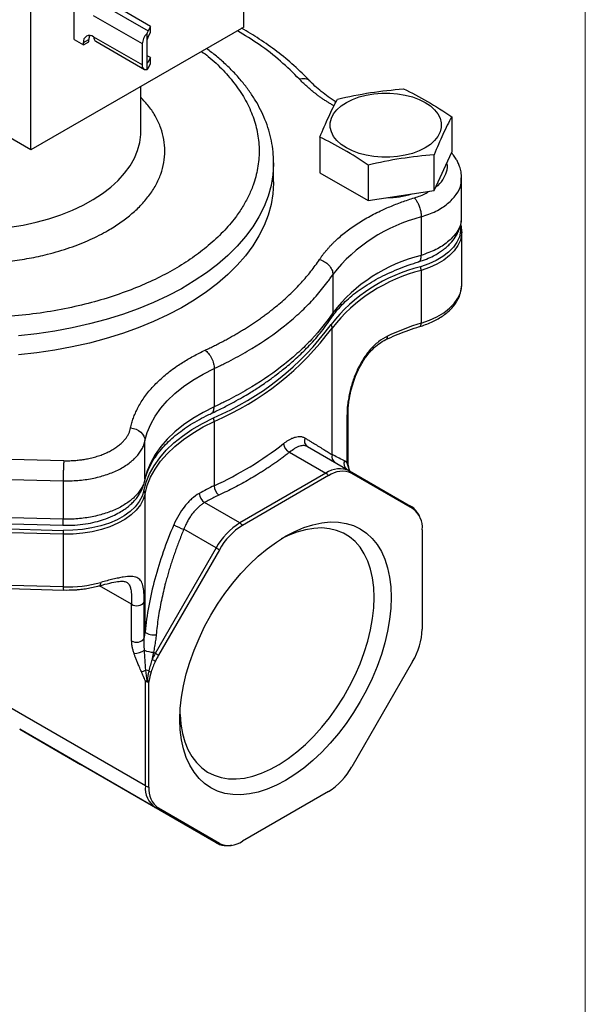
# Model space of a CAD drawing. Header units: inches. Extents: x 0 to 22, y 0 to 17.
# Tile 12 of 13: x 19.7 to 22, y 10.9 to 14.9. Entities that reach past the tile are written whole.
import ezdxf

# ---------------------------------------------------------------- set-up
doc = ezdxf.new("R2010")
doc.units = ezdxf.units.IN
doc.header["$LTSCALE"] = 2
doc.header["$MEASUREMENT"] = 0
doc.linetypes.add('SLD-Solid', pattern=[0])
doc.layers.add('SLD-DEFPOINTS', color=7, linetype='Continuous')

# ---------------------------------------------------------------- blocks, each defined once
blk = doc.blocks.new('Block2')
at = {"color": 7, "linetype": 'SLD-Solid', "lineweight": 18}
blk.add_line((22.0002, 0.0002), (22.0002, 17.0002), dxfattribs=at)

msp = doc.modelspace()

# ---------------------------------------------------------------- linework, layer by layer
for p, q in [((19.6984, 14.4034), (19.6984, 15.424)), ((19.878, 14.8614), (19.878, 15.0656)), ((19.9876, 15.0108), (20.1845, 14.8972)), ((20.1949, 14.9157), (20.0088, 15.0231)), ((20.5823, 14.9136), (20.5823, 15.0276)), ((20.1608, 14.8439), (19.9586, 14.9606)), ((20.5823, 14.9136), (19.6984, 14.4034)), ((20.1792, 14.8857), (20.1792, 14.736)), ((20.1834, 14.87), (20.1949, 14.8903)), ((20.1949, 14.9157), (20.1845, 14.8972)), ((20.1949, 14.8903), (20.1949, 14.9157)), ((20.5767, 14.9068), (20.5735, 14.9085)), ((19.878, 14.8614), (19.9162, 14.8394)), ((19.9162, 14.8488), (19.9388, 14.8618)), ((19.9162, 14.8394), (19.9388, 14.8524)), ((19.9162, 14.8394), (19.9162, 14.8488)), ((19.9388, 14.8524), (19.9388, 14.8618)), ((19.9586, 14.8733), (20.1608, 14.7565)), ((19.9671, 14.8545), (20.1693, 14.7377)), ((20.1608, 14.7565), (20.1608, 14.8439)), ((20.1813, 14.7676), (20.1813, 14.8615)), ((20.1949, 14.7866), (20.1813, 14.7945)), ((20.1834, 14.7663), (20.1813, 14.7676)), ((20.1949, 14.7866), (20.1834, 14.7663)), ((20.1845, 14.7429), (20.1949, 14.7613)), ((20.1949, 14.7613), (20.1949, 14.7866)), ((20.1545, 14.4804), (20.1545, 14.6666)), ((19.6984, 14.4034), (19.5146, 14.5095)), ((21.4455, 14.5412), (21.4455, 14.3935)), ((20.8978, 14.4564), (20.8978, 14.3088)), ((21.3721, 14.2355), (21.4455, 14.3935)), ((20.706, 14.3498), (20.7059, 14.3443)), ((20.706, 14.2706), (20.706, 14.3498)), ((21.3721, 14.2355), (21.3721, 14.3831)), ((20.8978, 14.3088), (21.0983, 14.1931)), ((21.0983, 14.3407), (21.0983, 14.1931)), ((21.4847, 14.2859), (21.4848, 14.2876)), ((21.4867, 14.1266), (21.4867, 14.2858)), ((21.0983, 14.1931), (21.3721, 14.2355)), ((21.3188, 14.1251), (21.3188, 13.9659)), ((21.4874, 13.8453), (21.4874, 14.0642)), ((21.3182, 13.903), (21.3182, 13.6842)), ((20.9521, 13.8867), (20.9521, 13.7275)), ((20.9487, 13.1389), (20.9487, 13.6644)), ((20.4592, 13.4963), (20.4592, 13.3371)), ((21.0105, 13.2998), (21.0105, 13.1053)), ((21.015, 13.1146), (21.015, 13.3091)), ((20.459, 13.2768), (20.459, 13.0098)), ((20.1718, 13.0371), (20.1718, 13.1963)), ((20.8471, 13.172), (21.0214, 13.0714)), ((19.3229, 13.1273), (19.8348, 13.1137)), ((20.7722, 13.1486), (20.9229, 13.0616)), ((21.0105, 13.1053), (21.0207, 13.0709)), ((19.3201, 13.0437), (19.832, 13.0301)), ((20.1718, 13.0371), (20.1699, 13.0294)), ((20.9229, 13.0616), (20.5655, 12.8554)), ((20.9342, 13.0515), (20.5769, 12.8452)), ((21.0214, 13.0714), (21.274, 12.9255)), ((21.2831, 12.9151), (21.0305, 13.061)), ((19.832, 13.0301), (19.832, 12.8708)), ((20.1699, 13.0294), (20.1688, 13.025)), ((20.1719, 12.4021), (20.1719, 12.9757)), ((20.5655, 12.8554), (20.4193, 12.9398)), ((19.832, 12.8708), (19.3201, 12.8845)), ((19.3212, 12.8591), (19.8332, 12.8455)), ((19.3214, 12.8376), (19.8326, 12.8244)), ((19.8324, 12.8088), (19.3212, 12.822)), ((19.8324, 12.8088), (19.8324, 12.5899)), ((20.467, 12.7514), (20.333, 12.8288)), ((21.323, 12.8269), (21.323, 12.4143)), ((20.467, 12.7514), (20.2144, 12.3137)), ((20.4806, 12.7436), (20.2279, 12.3059)), ((19.8324, 12.5899), (19.3212, 12.6032)), ((19.3218, 12.59), (19.833, 12.5768)), ((20.1164, 12.5175), (19.9829, 12.5946)), ((19.833, 12.5769), (19.8471, 12.5767)), ((20.1164, 12.3661), (20.1164, 12.5175)), ((20.1689, 12.3755), (20.1689, 12.527)), ((20.2144, 12.3137), (20.2067, 12.3182)), ((21.2831, 12.2801), (21.0305, 11.8425)), ((20.1736, 11.7638), (20.1736, 12.1991)), ((20.188, 11.7591), (20.188, 12.1944)), ((20.1736, 11.7638), (19.6107, 12.0887)), ((20.2144, 11.6736), (19.6515, 11.9986)), ((19.6515, 11.9986), (19.9042, 11.8526)), ((20.467, 11.5277), (19.9042, 11.8526)), ((20.9342, 11.7408), (20.5769, 11.5346)), ((20.467, 11.5277), (20.2144, 11.6736)), ((20.4806, 11.525), (20.2279, 11.6709))]:
    msp.add_line(p, q)
at = {"flags": 128}
for points in [[(20.1792, 14.736), (20.1753, 14.7359), (20.1718, 14.7366), (20.1686, 14.7382), (20.1659, 14.7406), (20.1637, 14.7436), (20.1621, 14.7474), (20.1612, 14.7517), (20.1608, 14.7565)], [(21.3352, 14.6007), (21.3568, 14.5863), (21.3746, 14.5703), (21.3883, 14.553), (21.3976, 14.5347), (21.4023, 14.5158), (21.4023, 14.4968), (21.3976, 14.4779), (21.3883, 14.4597), (21.3746, 14.4423), (21.3568, 14.4263), (21.3352, 14.4119), (21.3102, 14.3995), (21.2825, 14.3892), (21.2525, 14.3812), (21.2208, 14.3759), (21.1882, 14.3732), (21.1552, 14.3732), (21.1225, 14.3759), (21.0908, 14.3812), (21.0608, 14.3892), (21.0331, 14.3995), (21.0081, 14.4119), (20.9865, 14.4263), (20.9687, 14.4423), (20.955, 14.4597), (20.9457, 14.4779), (20.941, 14.4968), (20.941, 14.5158), (20.9457, 14.5347), (20.955, 14.553), (20.9687, 14.5703), (20.9865, 14.5863), (21.0081, 14.6007), (21.0331, 14.6132), (21.0608, 14.6235), (21.0908, 14.6314), (21.1225, 14.6368), (21.1552, 14.6395), (21.1882, 14.6395), (21.2208, 14.6368), (21.2525, 14.6314), (21.2825, 14.6235), (21.3102, 14.6132), (21.3352, 14.6007)], [(19.6107, 14.0826), (19.6663, 14.0917), (19.7204, 14.1033), (19.7728, 14.1175), (19.8229, 14.1341), (19.8706, 14.153), (19.9154, 14.174), (19.9571, 14.1972), (19.9954, 14.2221), (20.03, 14.2489), (20.0607, 14.2771), (20.0874, 14.3067), (20.1098, 14.3375), (20.1278, 14.3692), (20.1412, 14.4016), (20.15, 14.4346), (20.1541, 14.4679), (20.1545, 14.4804)], [(20.7059, 14.3443), (20.7059, 14.3442), (20.703, 14.2999), (20.6954, 14.2557), (20.6831, 14.2119), (20.6663, 14.1687), (20.6449, 14.126), (20.619, 14.0843), (20.5888, 14.0435), (20.5543, 14.0038), (20.5157, 13.9655), (20.4732, 13.9285), (20.4268, 13.8932), (20.3767, 13.8595), (20.3232, 13.8276), (20.2665, 13.7977), (20.2066, 13.7699), (20.144, 13.7442), (20.0787, 13.7208), (20.0111, 13.6997), (19.9414, 13.681), (19.8699, 13.6648), (19.7968, 13.6511), (19.7223, 13.6401), (19.6469, 13.6317)], [(20.706, 14.2706), (20.7059, 14.265), (20.703, 14.2207), (20.6954, 14.1765), (20.6831, 14.1327), (20.6663, 14.0895), (20.6449, 14.0468), (20.619, 14.0051), (20.5888, 13.9643), (20.5543, 13.9246), (20.5157, 13.8863), (20.4732, 13.8493), (20.4268, 13.814), (20.3767, 13.7803), (20.3232, 13.7484), (20.2665, 13.7185), (20.2066, 13.6907), (20.144, 13.665), (20.0787, 13.6416), (20.0111, 13.6205), (19.9414, 13.6018), (19.8699, 13.5856), (19.7968, 13.5719), (19.7223, 13.5609), (19.6469, 13.5525)], [(21.4824, 14.0871), (21.4823, 14.0657), (21.4772, 14.043), (21.4671, 14.0208), (21.4522, 13.9995), (21.4327, 13.9795), (21.4089, 13.9611), (21.3812, 13.9446), (21.3502, 13.9302), (21.3162, 13.9183)], [(21.4874, 14.0632), (21.4867, 14.0525), (21.4816, 14.0294), (21.4713, 14.0069), (21.4562, 13.9853), (21.4364, 13.965), (21.4123, 13.9463), (21.3842, 13.9296), (21.3527, 13.9151), (21.3182, 13.903)], [(21.3182, 13.6842), (21.3527, 13.6962), (21.3842, 13.7108), (21.4123, 13.7275), (21.4364, 13.7462), (21.4562, 13.7665), (21.4713, 13.7881), (21.4816, 13.8106), (21.4867, 13.8337), (21.4874, 13.8453)], [(20.1718, 13.1963), (20.1813, 13.231), (20.1954, 13.2652), (20.2141, 13.2987), (20.2372, 13.3312), (20.2646, 13.3626), (20.2961, 13.3926), (20.3315, 13.4212), (20.3707, 13.4481), (20.4133, 13.4732), (20.4592, 13.4963)], [(20.4592, 13.3371), (20.4133, 13.314), (20.3707, 13.2889), (20.3315, 13.262), (20.2961, 13.2334), (20.2646, 13.2033), (20.2372, 13.172), (20.2141, 13.1394), (20.1954, 13.106), (20.1813, 13.0718), (20.1718, 13.0371)], [(20.1675, 12.989), (20.1769, 13.024), (20.191, 13.0585), (20.2097, 13.0923), (20.2328, 13.1251), (20.2603, 13.1568), (20.292, 13.1871), (20.3276, 13.216), (20.367, 13.2432), (20.41, 13.2685), (20.4562, 13.2918)], [(20.1719, 12.9757), (20.1812, 13.0105), (20.1953, 13.0448), (20.2138, 13.0783), (20.2369, 13.111), (20.2642, 13.1425), (20.2957, 13.1727), (20.3311, 13.2014), (20.3703, 13.2284), (20.413, 13.2536), (20.459, 13.2768)], [(20.1719, 12.9757), (20.1647, 12.9524), (20.1525, 12.9299), (20.1355, 12.9085), (20.1141, 12.8884), (20.0885, 12.87), (20.0591, 12.8536), (20.0264, 12.8395), (19.9909, 12.8278), (19.9531, 12.8188), (19.9137, 12.8126), (19.8733, 12.8092), (19.8324, 12.8088)], [(20.1675, 12.989), (20.1603, 12.9661), (20.1483, 12.9439), (20.1316, 12.9227), (20.1104, 12.9029), (20.0852, 12.8848), (20.0562, 12.8687), (20.0239, 12.8547), (19.9889, 12.8432), (19.9517, 12.8343), (19.9128, 12.8281), (19.8729, 12.8248), (19.8326, 12.8244)], [(21.1943, 12.5463), (21.1926, 12.5012), (21.1876, 12.4545), (21.1793, 12.4065), (21.1678, 12.3577), (21.1532, 12.3085), (21.1355, 12.259), (21.1149, 12.2099), (21.0916, 12.1614), (21.0658, 12.1139), (21.0376, 12.0677), (21.0072, 12.0233), (20.9749, 11.9809), (20.941, 11.9409), (20.9056, 11.9035), (20.8691, 11.8692), (20.8317, 11.838), (20.7938, 11.8104), (20.7555, 11.7864), (20.7173, 11.7662), (20.6793, 11.7501), (20.642, 11.7381), (20.6055, 11.7303), (20.5701, 11.7268), (20.5361, 11.7276), (20.5039, 11.7327), (20.4735, 11.7421), (20.4453, 11.7557), (20.4194, 11.7733), (20.3961, 11.7949), (20.3755, 11.8203), (20.3579, 11.8493), (20.3432, 11.8817), (20.3317, 11.9172), (20.3234, 11.9556), (20.3184, 11.9965), (20.3168, 12.0397), (20.3184, 12.0849), (20.3234, 12.1316), (20.3317, 12.1795), (20.3432, 12.2283), (20.3579, 12.2776), (20.3755, 12.327), (20.3961, 12.3761), (20.4194, 12.4247), (20.4453, 12.4722), (20.4735, 12.5183), (20.5039, 12.5628), (20.5361, 12.6052), (20.5701, 12.6452), (20.6055, 12.6825), (20.642, 12.7169), (20.6793, 12.748), (20.7173, 12.7757), (20.7555, 12.7997), (20.7938, 12.8198), (20.8317, 12.836), (20.8691, 12.848), (20.9056, 12.8558), (20.941, 12.8593), (20.9749, 12.8584), (21.0072, 12.8533), (21.0376, 12.844), (21.0658, 12.8304), (21.0916, 12.8127), (21.1149, 12.7911), (21.1355, 12.7657), (21.1532, 12.7367), (21.1678, 12.7043), (21.1793, 12.6688), (21.1876, 12.6304), (21.1926, 12.5895), (21.1943, 12.5463)], [(21.1236, 12.5463), (21.1219, 12.5877), (21.1169, 12.6268), (21.1086, 12.6634), (21.0971, 12.697), (21.0825, 12.7274), (21.0648, 12.7544), (21.0444, 12.7778), (21.0212, 12.7973), (20.9955, 12.8128), (20.9676, 12.8242), (20.9376, 12.8313), (20.9058, 12.8342), (20.8724, 12.8327), (20.8378, 12.8269), (20.8022, 12.8169), (20.766, 12.8027), (20.7374, 12.7888)], [(20.4806, 12.7436), (20.4788, 12.7446), (20.477, 12.7456), (20.4752, 12.7467), (20.4735, 12.7477), (20.4718, 12.7486), (20.4702, 12.7496), (20.4686, 12.7505), (20.467, 12.7514)], [(19.9833, 12.5946), (19.9846, 12.5952), (19.9863, 12.597), (19.9875, 12.5999), (19.9883, 12.6037), (19.9885, 12.6083)], [(20.3171, 12.0608), (20.3172, 12.0596), (20.3205, 12.0193), (20.3272, 11.9814), (20.3371, 11.9463), (20.3502, 11.9142), (20.3663, 11.8855), (20.3854, 11.8603), (20.4072, 11.8388), (20.4317, 11.8213), (20.4585, 11.8078), (20.4875, 11.7986), (20.5185, 11.7936), (20.5511, 11.7929), (20.5851, 11.7965), (20.6202, 11.8044), (20.6562, 11.8165), (20.6926, 11.8328), (20.7294, 11.853), (20.766, 11.8771), (20.8022, 11.9047), (20.8378, 11.9358), (20.8724, 11.9699), (20.9058, 12.007), (20.9376, 12.0465), (20.9676, 12.0883), (20.9955, 12.1319), (21.0212, 12.1771), (21.0444, 12.2233), (21.0648, 12.2704), (21.0825, 12.3177), (21.0971, 12.3651), (21.1086, 12.412), (21.1169, 12.4581), (21.1219, 12.503), (21.1236, 12.5463)], [(20.2279, 12.3059), (20.2261, 12.307), (20.2243, 12.308), (20.2225, 12.309), (20.2208, 12.31), (20.2191, 12.311), (20.2175, 12.312), (20.2159, 12.3129), (20.2144, 12.3137)]]:
    msp.add_lwpolyline(points, dxfattribs=at)
for centre, radius, start, end in [((19.9421, 14.8529), 0.0262, 50.7967, 189.214), ((19.9776, 14.8631), 0.0388, 156.0047, 181.962), ((20.2247, 14.8407), 0.064, 135.3485, 177.1304), ((19.9787, 14.871), 0.0202, 173.7012, 234.9867), ((21.1736, 14.5658), 0.3607, 270.3846, 287.2015), ((21.4825, 13.472), 0.6733, 104.0719, 141.9828), ((21.4774, 13.3208), 0.6643, 103.8061, 142.2487), ((21.4742, 13.2659), 0.6713, 103.6199, 142.0925), ((21.4806, 13.2462), 0.6765, 103.8864, 141.826), ((21.2531, 13.9021), 0.0651, 0.8208, 14.4732), ((19.9993, 14.3709), 1.1718, 292.9441, 323.7696), ((19.9929, 14.3689), 1.1875, 293.109, 323.6047), ((20.9212, 13.6638), 0.0276, 1.1733, 31.8528), ((21.5938, 12.7604), 0.964, 106.6093, 115.5074), ((21.3047, 13.6814), 0.0138, 306.5452, 11.4112), ((21.1642, 13.6284), 0.0146, 303.5561, 7.9111), ((20.4123, 13.2759), 0.0467, 1.0727, 19.9611), ((21.0023, 13.3095), 0.0127, 310.0732, 358.0271), ((20.8626, 13.1966), 0.0291, 157.0264, 237.7299), ((19.8507, 14.3384), 1.4613, 294.6002, 307.8459), ((20.7894, 13.1872), 0.0423, 183.7549, 246.063), ((20.9775, 13.1311), 0.0298, 164.8187, 236.5412), ((20.9806, 12.9811), 0.0991, 65.686, 125.6182), ((21.0269, 13.1018), 0.0292, 157.6072, 234.7737), ((21.0023, 13.115), 0.0127, 310.0696, 358.0946), ((20.9018, 13.0268), 0.0407, 37.2989, 58.8329), ((20.9906, 12.9727), 0.0968, 65.686, 125.6182), ((21.0102, 13.0525), 0.022, 22.8905, 59.5069), ((20.797, 12.2832), 0.8013, 114.9535, 119.9177), ((20.5116, 13.0115), 0.0527, 181.8679, 230.9608), ((20.1485, 12.9753), 0.0234, 0.7847, 35.8176), ((20.445, 12.9799), 0.0477, 182.6031, 237.3753), ((21.2629, 12.9066), 0.022, 22.8905, 59.5069), ((21.2266, 12.8364), 0.0969, 354.3796, 54.302), ((20.415, 13.0676), 0.2525, 240.7027, 251.0545), ((20.716, 12.6142), 0.2842, 121.9547, 151.1444), ((20.7239, 12.6095), 0.2778, 121.9547, 151.1444), ((20.5445, 12.8205), 0.0407, 37.2989, 58.8329), ((20.5238, 12.8078), 0.6914, 178.623, 179.9184), ((19.9002, 12.5864), 0.0679, 177.0124, 188.1021), ((19.8482, 13.1273), 0.5376, 268.3144, 285.1248), ((20.1375, 12.5508), 0.0394, 237.6517, 322.8451), ((20.2075, 12.449), 0.0588, 232.7572, 280.4909), ((21.0454, 12.4238), 0.2778, 328.8563, 358.0435), ((20.1375, 12.3993), 0.0394, 237.6517, 322.8451), ((20.1229, 12.4049), 0.091, 272.183, 300.9937), ((20.2172, 12.4462), 0.1285, 248.2906, 265.2936), ((20.5081, 12.1441), 0.3392, 149.9937, 154.7109), ((20.515, 12.1402), 0.3315, 149.9937, 154.7109), ((20.3096, 12.4784), 0.2181, 240.2603, 244.3641), ((20.1312, 12.3494), 0.1144, 282.884, 292.7679), ((20.1532, 12.126), 0.12, 73.2765, 79.3287), ((20.2285, 12.3262), 0.0945, 244.483, 250.8001), ((20.16, 12.2679), 0.0702, 281.1915, 287.1543), ((20.1932, 12.2348), 0.0407, 241.1723, 262.7024), ((20.7872, 11.9765), 0.2778, 301.9547, 331.1444), ((20.2722, 11.7541), 0.0991, 174.3796, 234.302), ((20.1932, 11.7995), 0.0407, 241.1723, 262.7024), ((20.2844, 11.7496), 0.0969, 174.3796, 234.302), ((20.2252, 11.6927), 0.022, 240.499, 277.1133), ((20.4779, 11.5468), 0.022, 240.499, 277.1133), ((20.5205, 11.6133), 0.0968, 245.686, 305.6182)]:
    msp.add_arc(centre, radius, start, end)
for centre, major_axis, start_param, end_param in [((20.1845, 14.8637), (0.0092, 0.0418), 0.703118, 1.077407), ((20.1834, 14.8651), (0.00135, 0.00612), 0.703118, 2.273914), ((20.1834, 14.7712), (0.00135, 0.00612), 2.273914, 3.844711), ((20.1845, 14.7763), (0.0092, 0.0418), 3.470421, 3.844711)]:
    msp.add_ellipse(centre, major_axis=major_axis, ratio=0.260745, start_param=start_param, end_param=end_param)
for points, knots in [([(20.8123, 14.6979), (20.7872, 14.7229), (20.7372, 14.7727), (20.6508, 14.8397), (20.5861, 14.8794), (20.5555, 14.8981)], [0, 0, 0, 0, 0.346147, 0.690657, 1, 1, 1, 1]), ([(20.8574, 14.6886), (20.8357, 14.7106), (20.7936, 14.7533), (20.722, 14.8114), (20.6493, 14.8633), (20.5978, 14.8941), (20.5729, 14.909)], [0, 0, 0, 0, 0.273875, 0.532036, 0.77406, 1, 1, 1, 1]), ([(20.407, 14.8124), (20.4164, 14.8054), (20.4495, 14.7808), (20.4973, 14.7346), (20.5498, 14.6735), (20.5917, 14.6087), (20.6227, 14.5405), (20.6417, 14.4702), (20.6481, 14.3988), (20.6417, 14.3273), (20.6248, 14.2647), (20.6022, 14.2114), (20.5777, 14.1669), (20.5438, 14.1171), (20.4976, 14.0628), (20.4374, 14.0067), (20.3698, 13.9551), (20.2957, 13.9082), (20.2145, 13.8655), (20.1251, 13.8264), (20.0279, 13.7917), (19.9219, 13.7616), (19.8097, 13.7373), (19.6914, 13.7194), (19.5698, 13.7085), (19.446, 13.7048), (19.3221, 13.7085), (19.2138, 13.7182), (19.1213, 13.7313), (19.0442, 13.7454), (18.958, 13.765), (18.864, 13.7916), (18.7669, 13.8264), (18.6771, 13.8653), (18.624, 13.8944), (18.5974, 13.9089)], [0, 0, 0, 0, 0.012773, 0.045133, 0.077498, 0.111207, 0.144921, 0.179346, 0.213778, 0.248203, 0.282635, 0.305129, 0.327574, 0.350073, 0.382433, 0.414798, 0.445325, 0.475857, 0.506384, 0.536916, 0.569276, 0.601641, 0.635349, 0.669063, 0.703489, 0.737921, 0.772346, 0.806778, 0.829272, 0.851717, 0.874216, 0.906576, 0.938941, 0.969469, 1, 1, 1, 1]), ([(20.7056, 14.3437), (20.7057, 14.3466), (20.7066, 14.364), (20.7041, 14.3964), (20.6977, 14.4409), (20.6865, 14.4856), (20.6712, 14.5289), (20.6523, 14.5705), (20.6304, 14.61), (20.6049, 14.6487), (20.5758, 14.6865), (20.5434, 14.7232), (20.5076, 14.7586), (20.4692, 14.7925), (20.4413, 14.8138), (20.4275, 14.8243)], [0, 0, 0, 0, 0.015888, 0.098772, 0.182907, 0.268493, 0.35572, 0.435412, 0.515542, 0.596076, 0.676954, 0.758105, 0.839451, 0.920923, 1, 1, 1, 1]), ([(20.8123, 14.6979), (20.8191, 14.6993), (20.8328, 14.702), (20.8483, 14.6979), (20.8536, 14.6913), (20.8553, 14.6891)], [0, 0, 0, 0, 0.399816, 0.799631, 1, 1, 1, 1]), ([(20.9581, 14.5851), (20.954, 14.5875), (20.9458, 14.5923), (20.9338, 14.5996), (20.9221, 14.6071), (20.9107, 14.6148), (20.8996, 14.6225), (20.8887, 14.6304), (20.8754, 14.6405), (20.8601, 14.6528), (20.8432, 14.6675), (20.8272, 14.6825), (20.8173, 14.6928), (20.8123, 14.6979)], [0, 0, 0, 0, 0.071495, 0.142918, 0.214298, 0.285667, 0.357055, 0.428492, 0.500009, 0.625072, 0.749982, 0.874904, 1, 1, 1, 1]), ([(20.9651, 14.6023), (20.9596, 14.6057), (20.9429, 14.616), (20.9178, 14.6342), (20.89, 14.6569), (20.8695, 14.6756), (20.8593, 14.6869), (20.8564, 14.6901)], [0, 0, 0, 0, 0.127357, 0.383204, 0.639807, 0.897428, 1, 1, 1, 1]), ([(21.245, 14.6569), (21.2784, 14.641), (21.3118, 14.6238), (21.3787, 14.5852), (21.4121, 14.5638), (21.4455, 14.5412)], [0, 0, 0, 0, 0.5, 0.5, 1, 1, 1, 1]), ([(18.8743, 14.0687), (18.8922, 14.0589), (18.9279, 14.0393), (18.9884, 14.0132), (19.0539, 13.9897), (19.1253, 13.9695), (19.2009, 13.9531), (19.2806, 13.9411), (19.3625, 13.9337), (19.446, 13.9312), (19.5294, 13.9337), (19.6113, 13.9411), (19.691, 13.9531), (19.7747, 13.9712), (19.8604, 13.9965), (19.9443, 14.0297), (20.0129, 14.0648), (20.0684, 14.0998), (20.114, 14.1346), (20.1545, 14.1724), (20.1896, 14.2137), (20.2179, 14.2573), (20.2388, 14.3033), (20.2516, 14.3506), (20.2559, 14.3988), (20.2516, 14.4469), (20.2388, 14.4942), (20.2177, 14.5402), (20.1908, 14.5832), (20.1662, 14.6095), (20.1545, 14.6219)], [0, 0, 0, 0, 0.03204, 0.0640844, 0.0980459, 0.1320164, 0.1673936, 0.2027797, 0.2389097, 0.2750488, 0.3111787, 0.3473178, 0.382695, 0.4180812, 0.4633355, 0.5073575, 0.5500596, 0.5820973, 0.6141441, 0.6481056, 0.682076, 0.7174532, 0.7528394, 0.7889693, 0.8251084, 0.8612383, 0.8973775, 0.9327546, 0.9681408, 1, 1, 1, 1]), ([(21.0983, 14.3407), (21.0649, 14.3634), (21.0315, 14.3847), (20.9646, 14.4234), (20.9312, 14.4406), (20.8978, 14.4564)], [0, 0, 0, 0, 0.5, 0.5, 1, 1, 1, 1]), ([(21.4867, 14.2859), (21.4862, 14.2948), (21.4853, 14.3112), (21.4792, 14.3333), (21.4718, 14.3511), (21.4631, 14.367), (21.4543, 14.3803), (21.4469, 14.3885), (21.4439, 14.3917)], [0, 0, 0, 0, 0.232593, 0.429289, 0.590793, 0.724253, 0.890121, 1, 1, 1, 1]), ([(21.3783, 14.2488), (21.3787, 14.2491), (21.3925, 14.2578), (21.4098, 14.2797), (21.4254, 14.3125), (21.4296, 14.3367), (21.4253, 14.3486), (21.425, 14.3494)], [0, 0, 0, 0, 0.010645, 0.333375, 0.6555, 0.978804, 1, 1, 1, 1]), ([(21.3188, 14.1251), (21.3397, 14.1325), (21.3815, 14.1474), (21.4308, 14.1797), (21.466, 14.2171), (21.485, 14.2535), (21.4848, 14.2767), (21.4847, 14.2859)], [0, 0, 0, 0, 0.214734, 0.430643, 0.646127, 0.861212, 1, 1, 1, 1]), ([(21.2908, 14.2047), (21.3082, 14.2104), (21.3314, 14.218), (21.3485, 14.2296), (21.3527, 14.2325)], [0, 0, 0, 0, 0.75331, 1, 1, 1, 1]), ([(20.8961, 13.9482), (20.8984, 13.9515), (20.903, 13.9583), (20.9104, 13.9683), (20.9181, 13.9782), (20.9262, 13.988), (20.9347, 13.9977), (20.9436, 14.0073), (20.9528, 14.0167), (20.9722, 14.0356), (21.0041, 14.0632), (21.0523, 14.0975), (21.1057, 14.1292), (21.1521, 14.1522), (21.1885, 14.168), (21.2132, 14.178), (21.2385, 14.1875), (21.2643, 14.1964), (21.282, 14.2019), (21.2908, 14.2047)], [0, 0, 0, 0, 0.031052, 0.062059, 0.093037, 0.124, 0.154965, 0.185945, 0.216958, 0.248018, 0.373994, 0.500004, 0.62598, 0.75199, 0.80165, 0.851217, 0.900756, 0.95033, 1, 1, 1, 1]), ([(21.2908, 14.2047), (21.2915, 14.2039), (21.2931, 14.2021), (21.2955, 14.1989), (21.2982, 14.195), (21.3012, 14.1901), (21.3043, 14.1842), (21.3074, 14.1774), (21.3105, 14.1696), (21.3133, 14.161), (21.3157, 14.1518), (21.3175, 14.1425), (21.3186, 14.1334), (21.3188, 14.1279), (21.3188, 14.1251)], [0, 0, 0, 0, 0.049269, 0.105105, 0.167823, 0.23764, 0.314618, 0.398591, 0.489099, 0.585337, 0.686139, 0.790011, 0.895234, 1, 1, 1, 1]), ([(21.3057, 13.9383), (21.3176, 13.9422), (21.3399, 13.9495), (21.368, 13.9626), (21.3898, 13.975), (21.4058, 13.9858), (21.4171, 13.9944), (21.4283, 14.004), (21.4435, 14.0189), (21.4584, 14.0379), (21.4706, 14.0588), (21.4791, 14.0787), (21.4854, 14.1017), (21.4862, 14.1181), (21.4867, 14.1267)], [0, 0, 0, 0, 0.117242, 0.218853, 0.304112, 0.372087, 0.422178, 0.456786, 0.530954, 0.646244, 0.719192, 0.802168, 0.895758, 1, 1, 1, 1]), ([(21.4847, 14.1267), (21.4848, 14.1175), (21.485, 14.0942), (21.466, 14.0579), (21.4308, 14.0205), (21.3815, 13.9882), (21.3397, 13.9733), (21.3188, 13.9659)], [0, 0, 0, 0, 0.138774, 0.353864, 0.569351, 0.785262, 1, 1, 1, 1]), ([(21.4869, 14.0631), (21.487, 14.0665), (21.4875, 14.0778), (21.4849, 14.0888), (21.4832, 14.0964)], [0, 0, 0, 0, 0.311409, 1, 1, 1, 1]), ([(20.4215, 13.5723), (20.4282, 13.5754), (20.4414, 13.5816), (20.461, 13.5912), (20.4802, 13.601), (20.4992, 13.6109), (20.5178, 13.6209), (20.5361, 13.6312), (20.5541, 13.6416), (20.5718, 13.6521), (20.5892, 13.6628), (20.6062, 13.6737), (20.623, 13.6847), (20.6395, 13.6959), (20.6556, 13.7073), (20.6714, 13.7188), (20.6869, 13.7305), (20.7061, 13.7454), (20.7284, 13.7636), (20.7534, 13.7854), (20.7772, 13.8075), (20.7999, 13.83), (20.8215, 13.8529), (20.8419, 13.8761), (20.8612, 13.8997), (20.8794, 13.9237), (20.8906, 13.94), (20.8961, 13.9482)], [0, 0, 0, 0, 0.031538, 0.063005, 0.094408, 0.125756, 0.157057, 0.188319, 0.219552, 0.250763, 0.28196, 0.313153, 0.34435, 0.375558, 0.406788, 0.438046, 0.469341, 0.500683, 0.556219, 0.611631, 0.666966, 0.722272, 0.777595, 0.832983, 0.888482, 0.944139, 1, 1, 1, 1]), ([(20.8961, 13.9482), (20.9035, 13.9465), (20.9108, 13.9436), (20.9243, 13.9357), (20.9305, 13.9307), (20.9409, 13.9193), (20.9451, 13.9129), (20.9507, 13.8998), (20.9521, 13.8931), (20.9521, 13.8867)], [0, 0, 0, 0, 0.25, 0.25, 0.5, 0.5, 0.75, 0.75, 1, 1, 1, 1]), ([(20.9464, 13.7066), (20.9485, 13.7098), (20.9561, 13.7218), (20.9727, 13.7422), (20.9962, 13.7676), (21.023, 13.7923), (21.0528, 13.8161), (21.0856, 13.8388), (21.1211, 13.8604), (21.1593, 13.8808), (21.1999, 13.8997), (21.2428, 13.9171), (21.2791, 13.9302), (21.3016, 13.9368), (21.3085, 13.9389)], [0, 0, 0, 0, 0.034352, 0.127974, 0.220946, 0.313532, 0.405916, 0.498211, 0.590464, 0.682718, 0.774977, 0.867214, 0.959365, 1, 1, 1, 1]), ([(21.3082, 13.94), (21.309, 13.94), (21.313, 13.9399), (21.3175, 13.9484), (21.3184, 13.96), (21.3188, 13.9659)], [0, 0, 0, 0, 0.117059, 0.55853, 1, 1, 1, 1]), ([(20.4592, 13.4963), (20.4659, 13.4994), (20.4729, 13.5027), (20.4864, 13.5093), (20.4932, 13.5125), (20.5132, 13.5225), (20.5264, 13.5293), (20.5654, 13.55), (20.5905, 13.5643), (20.6637, 13.6087), (20.709, 13.64), (20.7714, 13.6895), (20.7913, 13.7064), (20.8289, 13.7408), (20.8468, 13.7583), (20.8803, 13.7939), (20.8961, 13.812), (20.9183, 13.8397), (20.9254, 13.849), (20.9357, 13.8631), (20.9391, 13.8678), (20.9457, 13.8772), (20.949, 13.882), (20.9521, 13.8867)], [0, 0, 0, 0, 0.03125, 0.03125, 0.0625, 0.0625, 0.125, 0.125, 0.25, 0.25, 0.5, 0.5, 0.625, 0.625, 0.75, 0.75, 0.875, 0.875, 0.9375, 0.9375, 0.96875, 0.96875, 1, 1, 1, 1]), ([(21.3127, 13.6705), (21.3164, 13.6716), (21.329, 13.6752), (21.3491, 13.6829), (21.373, 13.6937), (21.3954, 13.7061), (21.4161, 13.7201), (21.4347, 13.7355), (21.451, 13.7523), (21.4647, 13.7705), (21.4755, 13.79), (21.483, 13.8107), (21.487, 13.8289), (21.4869, 13.8403), (21.4869, 13.8443)], [0, 0, 0, 0, 0.037184, 0.123669, 0.211786, 0.301147, 0.391497, 0.482625, 0.574352, 0.666565, 0.75926, 0.852701, 0.947585, 1, 1, 1, 1]), ([(20.4468, 13.3097), (20.4634, 13.3176), (20.4954, 13.3327), (20.5384, 13.3555), (20.5748, 13.3758), (20.6035, 13.3929), (20.6272, 13.4076), (20.6501, 13.4225), (20.6783, 13.4415), (20.7138, 13.4671), (20.7562, 13.5001), (20.8028, 13.5403), (20.8518, 13.5883), (20.9019, 13.6443), (20.9311, 13.6856), (20.9465, 13.7073)], [0, 0, 0, 0, 0.07578, 0.146416, 0.205944, 0.254388, 0.291696, 0.328163, 0.375157, 0.443312, 0.525954, 0.623028, 0.734153, 0.859627, 1, 1, 1, 1]), ([(20.9521, 13.7275), (20.9267, 13.6894), (20.8971, 13.6525), (20.8467, 13.5991), (20.8289, 13.5816), (20.7913, 13.5472), (20.7714, 13.5303), (20.709, 13.4808), (20.6637, 13.4494), (20.5905, 13.4051), (20.5654, 13.3908), (20.5264, 13.3701), (20.5132, 13.3633), (20.4932, 13.3533), (20.4864, 13.35), (20.4729, 13.3435), (20.4659, 13.3402), (20.4592, 13.3371)], [0, 0, 0, 0, 0.25, 0.25, 0.375, 0.375, 0.5, 0.5, 0.75, 0.75, 0.875, 0.875, 0.9375, 0.9375, 0.96875, 0.96875, 1, 1, 1, 1]), ([(20.9461, 13.7077), (20.9467, 13.7083), (20.9515, 13.7133), (20.9518, 13.7209), (20.9521, 13.7275)], [0, 0, 0, 0, 0.129167, 1, 1, 1, 1]), ([(21.1723, 13.6162), (21.1854, 13.6223), (21.2121, 13.6348), (21.2554, 13.6515), (21.2893, 13.6634), (21.309, 13.6691), (21.313, 13.6702)], [0, 0, 0, 0, 0.298414, 0.610858, 0.92268, 1, 1, 1, 1]), ([(21.1787, 13.6304), (21.1656, 13.6241), (21.1531, 13.6163), (21.1352, 13.6023), (21.1294, 13.5973), (21.118, 13.5865), (21.1124, 13.5807), (21.0965, 13.5626), (21.0867, 13.5495), (21.0733, 13.5283), (21.0689, 13.5209), (21.0608, 13.5059), (21.057, 13.4983), (21.0463, 13.475), (21.04, 13.4589), (21.0292, 13.426), (21.0248, 13.4096), (21.0194, 13.3852), (21.0179, 13.3771), (21.0152, 13.3609), (21.014, 13.3529), (21.0114, 13.3293), (21.0105, 13.3142), (21.0105, 13.2998)], [0, 0, 0, 0, 0.125, 0.125, 0.1875, 0.1875, 0.25, 0.25, 0.375, 0.375, 0.4375, 0.4375, 0.5, 0.5, 0.625, 0.625, 0.75, 0.75, 0.8125, 0.8125, 0.875, 0.875, 1, 1, 1, 1]), ([(21.015, 13.3091), (21.0152, 13.3175), (21.0156, 13.3336), (21.0191, 13.365), (21.0257, 13.4002), (21.0365, 13.4384), (21.0477, 13.4683), (21.0586, 13.4924), (21.0696, 13.5135), (21.0826, 13.5347), (21.0989, 13.5569), (21.1186, 13.5787), (21.1432, 13.6002), (21.1622, 13.6107), (21.1722, 13.6162)], [0, 0, 0, 0, 0.080057, 0.152678, 0.274858, 0.372797, 0.464222, 0.52156, 0.577212, 0.649109, 0.717749, 0.799448, 0.893526, 1, 1, 1, 1]), ([(20.1122, 13.2494), (20.1129, 13.2529), (20.1144, 13.2598), (20.1171, 13.2701), (20.1202, 13.2803), (20.1237, 13.2905), (20.1275, 13.3007), (20.1317, 13.3108), (20.1363, 13.3209), (20.1412, 13.3309), (20.1529, 13.3527), (20.1744, 13.3858), (20.2109, 13.4287), (20.2544, 13.4693), (20.2945, 13.4997), (20.327, 13.521), (20.3493, 13.5346), (20.3725, 13.5477), (20.3965, 13.5603), (20.4132, 13.5683), (20.4215, 13.5723)], [0, 0, 0, 0, 0.027576, 0.05511, 0.082612, 0.110097, 0.137577, 0.165063, 0.192569, 0.220107, 0.24769, 0.373831, 0.500005, 0.626147, 0.752321, 0.801924, 0.851421, 0.900884, 0.950386, 1, 1, 1, 1]), ([(20.4215, 13.5723), (20.426, 13.5691), (20.4308, 13.5646), (20.44, 13.5532), (20.4445, 13.5463), (20.4518, 13.5314), (20.4547, 13.5236), (20.4584, 13.5089), (20.4592, 13.5021), (20.4592, 13.4963)], [0, 0, 0, 0, 0.25, 0.25, 0.5, 0.5, 0.75, 0.75, 1, 1, 1, 1]), ([(20.4469, 13.3101), (20.4473, 13.3102), (20.4519, 13.3107), (20.4573, 13.3195), (20.4586, 13.3312), (20.4592, 13.3371)], [0, 0, 0, 0, 0.04969, 0.524845, 1, 1, 1, 1]), ([(20.1711, 13.0291), (20.173, 13.0374), (20.1771, 13.055), (20.1876, 13.0816), (20.2015, 13.1088), (20.2188, 13.1354), (20.2393, 13.1615), (20.2629, 13.1869), (20.2897, 13.2116), (20.3195, 13.2353), (20.3523, 13.2581), (20.3879, 13.2796), (20.4196, 13.2968), (20.4402, 13.3063), (20.4471, 13.3095)], [0, 0, 0, 0, 0.082968, 0.174264, 0.263781, 0.351954, 0.439193, 0.525826, 0.6121, 0.698185, 0.784188, 0.870151, 0.956115, 1, 1, 1, 1]), ([(19.8348, 13.1137), (19.8381, 13.1136), (19.8449, 13.1135), (19.855, 13.1135), (19.865, 13.1138), (19.8749, 13.1143), (19.8848, 13.115), (19.8946, 13.1159), (19.9044, 13.1171), (19.9141, 13.1184), (19.9237, 13.1199), (19.9379, 13.1226), (19.9565, 13.1268), (19.9788, 13.1333), (20, 13.141), (20.0198, 13.1498), (20.0381, 13.1597), (20.0548, 13.1704), (20.0696, 13.1821), (20.0817, 13.1937), (20.0912, 13.2049), (20.0987, 13.2156), (20.1047, 13.2266), (20.1093, 13.2379), (20.1112, 13.2456), (20.1122, 13.2494)], [0, 0, 0, 0, 0.02536, 0.050549, 0.075599, 0.100546, 0.125424, 0.150269, 0.175115, 0.199997, 0.224952, 0.250012, 0.312269, 0.37458, 0.437177, 0.499827, 0.562045, 0.624316, 0.686924, 0.749586, 0.799679, 0.849484, 0.899285, 0.949364, 1, 1, 1, 1]), ([(20.1122, 13.2494), (20.128, 13.2483), (20.1431, 13.2421), (20.1655, 13.2222), (20.1718, 13.2093), (20.1718, 13.1963)], [0, 0, 0, 0, 0.5, 0.5, 1, 1, 1, 1]), ([(20.7472, 13.1845), (20.749, 13.1858), (20.7525, 13.1886), (20.7577, 13.1923), (20.7628, 13.1958), (20.7679, 13.199), (20.7754, 13.2033), (20.7852, 13.208), (20.7969, 13.212), (20.8078, 13.2141), (20.8169, 13.2141), (20.8243, 13.2129), (20.8303, 13.211), (20.834, 13.2089), (20.8358, 13.2079)], [0, 0, 0, 0, 0.049892, 0.099718, 0.149557, 0.199486, 0.249584, 0.374518, 0.49978, 0.624163, 0.748741, 0.832562, 0.916199, 1, 1, 1, 1]), ([(20.8358, 13.2079), (20.8401, 13.2053), (20.8485, 13.2002), (20.8606, 13.1929), (20.8722, 13.1858), (20.8833, 13.179), (20.894, 13.1725), (20.9042, 13.1662), (20.914, 13.1603), (20.9233, 13.1545), (20.9322, 13.1491), (20.9407, 13.1438), (20.9461, 13.1405), (20.9487, 13.1389)], [0, 0, 0, 0, 0.098396, 0.195293, 0.290692, 0.384592, 0.476995, 0.567901, 0.657311, 0.745225, 0.831644, 0.916569, 1, 1, 1, 1]), ([(19.832, 13.0301), (19.8331, 13.03), (19.8343, 13.03), (19.837, 13.03), (19.8383, 13.0299), (19.8421, 13.0299), (19.8447, 13.0299), (19.8523, 13.0299), (19.8574, 13.0299), (19.8727, 13.0304), (19.8828, 13.0309), (19.9029, 13.0326), (19.9129, 13.0336), (19.9328, 13.0364), (19.9428, 13.038), (19.9719, 13.0438), (19.9904, 13.0486), (20.017, 13.0572), (20.0256, 13.0604), (20.0425, 13.0672), (20.0506, 13.0708), (20.074, 13.0822), (20.0882, 13.0906), (20.1139, 13.1089), (20.1254, 13.1189), (20.1447, 13.1396), (20.1526, 13.1504), (20.1619, 13.1673), (20.1645, 13.1731), (20.1678, 13.1818), (20.1688, 13.1847), (20.17, 13.1891), (20.1704, 13.1905), (20.171, 13.1927), (20.1711, 13.1935), (20.1715, 13.195), (20.1716, 13.1957), (20.1718, 13.1963)], [0, 0, 0, 0, 0.007812, 0.007812, 0.015625, 0.015625, 0.03125, 0.03125, 0.0625, 0.0625, 0.125, 0.125, 0.1875, 0.1875, 0.25, 0.25, 0.375, 0.375, 0.4375, 0.4375, 0.5, 0.5, 0.625, 0.625, 0.75, 0.75, 0.875, 0.875, 0.9375, 0.9375, 0.96875, 0.96875, 0.984375, 0.984375, 0.992188, 0.992188, 1, 1, 1, 1]), ([(20.8414, 13.1744), (20.8399, 13.1749), (20.8365, 13.176), (20.8304, 13.1765), (20.823, 13.176), (20.8109, 13.1731), (20.7941, 13.1654), (20.7793, 13.154), (20.7722, 13.1486)], [0, 0, 0, 0, 0.0895122, 0.1908206, 0.3095034, 0.4455565, 0.7369437, 1, 1, 1, 1]), ([(20.8471, 13.172), (20.8458, 13.1728), (20.844, 13.1738), (20.842, 13.1743), (20.8414, 13.1744)], [0, 0, 0, 0, 0.7289349, 1, 1, 1, 1]), ([(20.7722, 13.1486), (20.7675, 13.1449), (20.7581, 13.1376), (20.7437, 13.1267), (20.729, 13.1159), (20.7141, 13.1053), (20.6989, 13.0948), (20.6834, 13.0844), (20.6677, 13.0742), (20.6517, 13.064), (20.6311, 13.0514), (20.6056, 13.0363), (20.575, 13.0191), (20.5436, 13.0024), (20.5115, 12.9862), (20.4895, 12.9757), (20.4784, 12.9705)], [0, 0, 0, 0, 0.055595, 0.111154, 0.166687, 0.222206, 0.277724, 0.333251, 0.388799, 0.444379, 0.500005, 0.600047, 0.7, 0.799932, 0.899909, 1, 1, 1, 1]), ([(19.8348, 13.1137), (19.8347, 13.1128), (19.8346, 13.1108), (19.8343, 13.1073), (19.8341, 13.103), (19.8338, 13.0978), (19.8335, 13.0915), (19.8332, 13.0842), (19.8329, 13.076), (19.8326, 13.067), (19.8324, 13.0575), (19.8322, 13.0478), (19.832, 13.0385), (19.832, 13.0329), (19.832, 13.0301)], [0, 0, 0, 0, 0.048434, 0.103541, 0.16565, 0.234998, 0.311665, 0.395508, 0.486083, 0.582592, 0.683861, 0.788375, 0.894374, 1, 1, 1, 1]), ([(21.0105, 13.1053), (21.0096, 13.106), (21.0079, 13.1076), (21.0053, 13.1096), (21.0026, 13.1114), (21.0008, 13.1124), (20.9999, 13.1129)], [0, 0, 0, 0, 0.248688, 0.498066, 0.748412, 1, 1, 1, 1]), ([(21.0214, 13.0714), (21.0196, 13.0787), (21.0159, 13.0935), (21.0153, 13.1074), (21.015, 13.1145)], [0, 0, 0, 0, 0.49184, 1, 1, 1, 1]), ([(20.1718, 13.0371), (20.1716, 13.0365), (20.1715, 13.0358), (20.1711, 13.0342), (20.171, 13.0335), (20.1704, 13.0313), (20.17, 13.0299), (20.1688, 13.0255), (20.1678, 13.0225), (20.1645, 13.0138), (20.1619, 13.0081), (20.1526, 12.9912), (20.1447, 12.9804), (20.1254, 12.9597), (20.1139, 12.9497), (20.0882, 12.9314), (20.074, 12.923), (20.0506, 12.9116), (20.0425, 12.9079), (20.0256, 12.9012), (20.017, 12.898), (19.9904, 12.8893), (19.9719, 12.8845), (19.9428, 12.8788), (19.9328, 12.8772), (19.9129, 12.8744), (19.9029, 12.8733), (19.8828, 12.8717), (19.8727, 12.8711), (19.8574, 12.8707), (19.8523, 12.8706), (19.8447, 12.8706), (19.8421, 12.8707), (19.8383, 12.8707), (19.837, 12.8707), (19.8343, 12.8708), (19.8331, 12.8708), (19.832, 12.8708)], [0, 0, 0, 0, 0.007812, 0.007812, 0.015625, 0.015625, 0.03125, 0.03125, 0.0625, 0.0625, 0.125, 0.125, 0.25, 0.25, 0.375, 0.375, 0.5, 0.5, 0.5625, 0.5625, 0.625, 0.625, 0.75, 0.75, 0.8125, 0.8125, 0.875, 0.875, 0.9375, 0.9375, 0.96875, 0.96875, 0.984375, 0.984375, 0.992188, 0.992188, 1, 1, 1, 1]), ([(19.8307, 12.8455), (19.8471, 12.8455), (19.8788, 12.8454), (19.9241, 12.8505), (19.9643, 12.8585), (20.0022, 12.8694), (20.0363, 12.8828), (20.0652, 12.8977), (20.0865, 12.9112), (20.1017, 12.9227), (20.115, 12.9341), (20.1273, 12.9464), (20.1399, 12.9614), (20.1525, 12.9799), (20.1613, 12.9977), (20.1669, 13.0134), (20.1688, 13.0209), (20.1698, 13.0248)], [0, 0, 0, 0, 0.1043892, 0.2013056, 0.29049, 0.3707057, 0.4652125, 0.5441723, 0.6075315, 0.6556432, 0.6930718, 0.7438983, 0.7929555, 0.8517899, 0.9299919, 0.964187, 1, 1, 1, 1]), ([(20.3974, 12.9778), (20.3862, 12.9713), (20.3756, 12.9636), (20.3604, 12.9502), (20.3555, 12.9454), (20.3458, 12.9352), (20.3411, 12.9298), (20.3277, 12.913), (20.3195, 12.9009), (20.3044, 12.8752), (20.2975, 12.8614), (20.2914, 12.8474)], [0, 0, 0, 0, 0.25, 0.25, 0.375, 0.375, 0.5, 0.5, 0.75, 0.75, 1, 1, 1, 1]), ([(20.4784, 12.9705), (20.4743, 12.9686), (20.4661, 12.9647), (20.4541, 12.9587), (20.4422, 12.9525), (20.4306, 12.9463), (20.423, 12.942), (20.4193, 12.9398)], [0, 0, 0, 0, 0.200089, 0.400044, 0.599956, 0.799911, 1, 1, 1, 1]), ([(20.4193, 12.9398), (20.4173, 12.9387), (20.4134, 12.9363), (20.4077, 12.9324), (20.402, 12.9281), (20.3963, 12.9235), (20.3907, 12.9184), (20.3852, 12.913), (20.3798, 12.9072), (20.3745, 12.9011), (20.3675, 12.8923), (20.3589, 12.88), (20.3498, 12.8648), (20.3409, 12.8476), (20.3359, 12.8356), (20.333, 12.8288)], [0, 0, 0, 0, 0.052829, 0.106306, 0.160443, 0.21525, 0.27074, 0.326922, 0.383807, 0.441404, 0.499723, 0.618339, 0.748701, 0.856023, 1, 1, 1, 1]), ([(21.3154, 12.8736), (21.3148, 12.8755), (21.3123, 12.8834), (21.3054, 12.8957), (21.2944, 12.91), (21.2837, 12.92), (21.2761, 12.9239), (21.2738, 12.925)], [0, 0, 0, 0, 0.085332, 0.349834, 0.615909, 0.886254, 1, 1, 1, 1]), ([(19.8332, 12.8466), (19.8331, 12.8463), (19.8326, 12.8455), (19.8321, 12.8535), (19.832, 12.8651), (19.832, 12.8708)], [0, 0, 0, 0, 0.177353, 0.588677, 1, 1, 1, 1]), ([(20.2914, 12.8474), (20.2591, 12.7725), (20.2326, 12.6967), (20.1924, 12.547), (20.1788, 12.4731), (20.1719, 12.4021)], [0, 0, 0, 0, 0.5, 0.5, 1, 1, 1, 1]), ([(20.333, 12.8288), (20.3299, 12.8214), (20.3238, 12.8066), (20.315, 12.7844), (20.3065, 12.7622), (20.2984, 12.74), (20.2907, 12.7178), (20.2833, 12.6957), (20.2762, 12.6735), (20.2695, 12.6513), (20.2632, 12.6291), (20.2558, 12.6021), (20.2479, 12.5703), (20.2398, 12.5338), (20.2328, 12.4977), (20.2268, 12.4619), (20.2218, 12.4264), (20.2194, 12.4028), (20.2182, 12.3911)], [0, 0, 0, 0, 0.052125, 0.104006, 0.155657, 0.207094, 0.25833, 0.30938, 0.36026, 0.410984, 0.461568, 0.512027, 0.595481, 0.677982, 0.759605, 0.840427, 0.920531, 1, 1, 1, 1]), ([(20.1689, 12.527), (20.1689, 12.5417), (20.1685, 12.5546), (20.1666, 12.5775), (20.1652, 12.5875), (20.1608, 12.6041), (20.1579, 12.6108), (20.1498, 12.6217), (20.1446, 12.6257), (20.135, 12.6297), (20.1315, 12.6308), (20.1236, 12.6323), (20.1193, 12.6327), (20.1051, 12.6331), (20.0942, 12.6322), (20.0752, 12.6293), (20.0683, 12.6281), (20.0541, 12.6251), (20.0467, 12.6235), (20.0234, 12.6178), (20.0065, 12.6133), (19.9885, 12.6083)], [0, 0, 0, 0, 0.125, 0.125, 0.25, 0.25, 0.375, 0.375, 0.5, 0.5, 0.5625, 0.5625, 0.625, 0.625, 0.75, 0.75, 0.8125, 0.8125, 0.875, 0.875, 1, 1, 1, 1]), ([(19.8471, 12.5767), (19.8596, 12.5769), (19.8773, 12.5772), (19.9031, 12.5794), (19.9249, 12.5821), (19.9503, 12.5866), (19.9699, 12.5908), (19.9808, 12.594), (19.9833, 12.5947)], [0, 0, 0, 0, 0.267706, 0.376487, 0.556397, 0.742179, 0.940432, 1, 1, 1, 1]), ([(19.9834, 12.5946), (19.9979, 12.5985), (20.0264, 12.6063), (20.0593, 12.6127), (20.0825, 12.6144), (20.0908, 12.6113), (20.0949, 12.6098)], [0, 0, 0, 0, 0.261209, 0.512821, 0.75774, 1, 1, 1, 1]), ([(20.0949, 12.6098), (20.0949, 12.6098), (20.0966, 12.6089), (20.0999, 12.6064), (20.1046, 12.6015), (20.1085, 12.5946), (20.1112, 12.5868), (20.1132, 12.5777), (20.1147, 12.5667), (20.1161, 12.5477), (20.1163, 12.5297), (20.1164, 12.5175)], [0, 0, 0, 0, 0.003708, 0.082254, 0.189335, 0.31608, 0.422257, 0.503329, 0.634578, 0.752865, 1, 1, 1, 1]), ([(20.1689, 12.3755), (20.1695, 12.38), (20.1706, 12.3889), (20.1715, 12.3978), (20.1719, 12.4021)], [0, 0, 0, 0, 0.506049, 1, 1, 1, 1]), ([(20.2182, 12.3911), (20.2178, 12.3872), (20.217, 12.3792), (20.2154, 12.3671), (20.2137, 12.355), (20.2116, 12.3428), (20.2093, 12.3305), (20.2076, 12.3223), (20.2067, 12.3182)], [0, 0, 0, 0, 0.163708, 0.328482, 0.494411, 0.661583, 0.830085, 1, 1, 1, 1]), ([(20.1263, 12.3139), (20.1256, 12.3162), (20.1241, 12.3208), (20.1222, 12.3275), (20.1206, 12.3342), (20.119, 12.3416), (20.1176, 12.3497), (20.1166, 12.3582), (20.1165, 12.3635), (20.1164, 12.3661)], [0, 0, 0, 0, 0.127583, 0.253481, 0.377965, 0.501313, 0.675763, 0.841602, 1, 1, 1, 1]), ([(20.1697, 12.3269), (20.1691, 12.3353), (20.1687, 12.3438), (20.1683, 12.3602), (20.1684, 12.3681), (20.1689, 12.3755)], [0, 0, 0, 0, 0.5, 0.5, 1, 1, 1, 1]), ([(20.1567, 12.2379), (20.1537, 12.2449), (20.1482, 12.2575), (20.141, 12.2748), (20.1352, 12.2893), (20.1304, 12.3021), (20.1276, 12.3101), (20.1263, 12.3139)], [0, 0, 0, 0, 0.276759, 0.499897, 0.683606, 0.850231, 1, 1, 1, 1]), ([(20.1755, 12.2439), (20.1741, 12.2581), (20.173, 12.2723), (20.1712, 12.3002), (20.1704, 12.3139), (20.1697, 12.3269)], [0, 0, 0, 0, 0.5, 0.5, 1, 1, 1, 1]), ([(20.2067, 12.3182), (20.2063, 12.3158), (20.2055, 12.311), (20.2042, 12.3038), (20.2028, 12.2964), (20.2019, 12.2915), (20.2014, 12.289)], [0, 0, 0, 0, 0.2467521, 0.4955418, 0.7465619, 1, 1, 1, 1]), ([(20.1736, 12.1991), (20.1708, 12.2056), (20.1652, 12.2185), (20.1595, 12.2314), (20.1567, 12.2379)], [0, 0, 0, 0, 0.499999, 1, 1, 1, 1]), ([(20.1884, 12.1986), (20.1871, 12.1989), (20.1844, 12.1995), (20.182, 12.2004), (20.1807, 12.2009)], [0, 0, 0, 0, 0.470176, 1, 1, 1, 1]), ([(20.4677, 11.5279), (20.4708, 11.5261), (20.4795, 11.5209), (20.4956, 11.5168), (20.5144, 11.5151), (20.5268, 11.5169), (20.5327, 11.5177)], [0, 0, 0, 0, 0.159754, 0.460367, 0.741419, 1, 1, 1, 1])]:
    msp.add_open_spline(points, degree=3, knots=knots)
for points in [[(20.9712, 14.6145), (21.0168, 14.625), (21.1081, 14.6432), (21.1994, 14.6532), (21.245, 14.6569)], [(20.8978, 14.4564), (20.9101, 14.4862), (20.9345, 14.543), (20.959, 14.5916), (20.9712, 14.6145)], [(21.4455, 14.5412), (21.4332, 14.5182), (21.4088, 14.4697), (21.3843, 14.4128), (21.3721, 14.3831)], [(21.3721, 14.3831), (21.3265, 14.3794), (21.2352, 14.3694), (21.1439, 14.3512), (21.0983, 14.3407)], [(20.9999, 13.1129), (20.9801, 13.1231), (20.963, 13.1318), (20.9487, 13.1389)], [(20.2014, 12.289), (20.1963, 12.2734), (20.1916, 12.2572), (20.1878, 12.2409)], [(20.2153, 12.2818), (20.2083, 12.267), (20.2021, 12.252), (20.1974, 12.2369)], [(20.1807, 12.2009), (20.1786, 12.215), (20.1768, 12.2294), (20.1755, 12.2439)], [(20.1878, 12.2409), (20.1846, 12.2272), (20.1821, 12.2138), (20.1807, 12.2009)], [(20.1974, 12.2369), (20.1933, 12.224), (20.1902, 12.2111), (20.1884, 12.1986)], [(20.1884, 12.1986), (20.1881, 12.1971), (20.188, 12.1957), (20.188, 12.1944)]]:
    msp.add_open_spline(points, degree=3)

# ---------------------------------------------------------------- block references
at = {"layer": 'SLD-DEFPOINTS'}
msp.add_blockref('Block2', (0, 0), dxfattribs=at)

doc.saveas('drawing.dxf')
